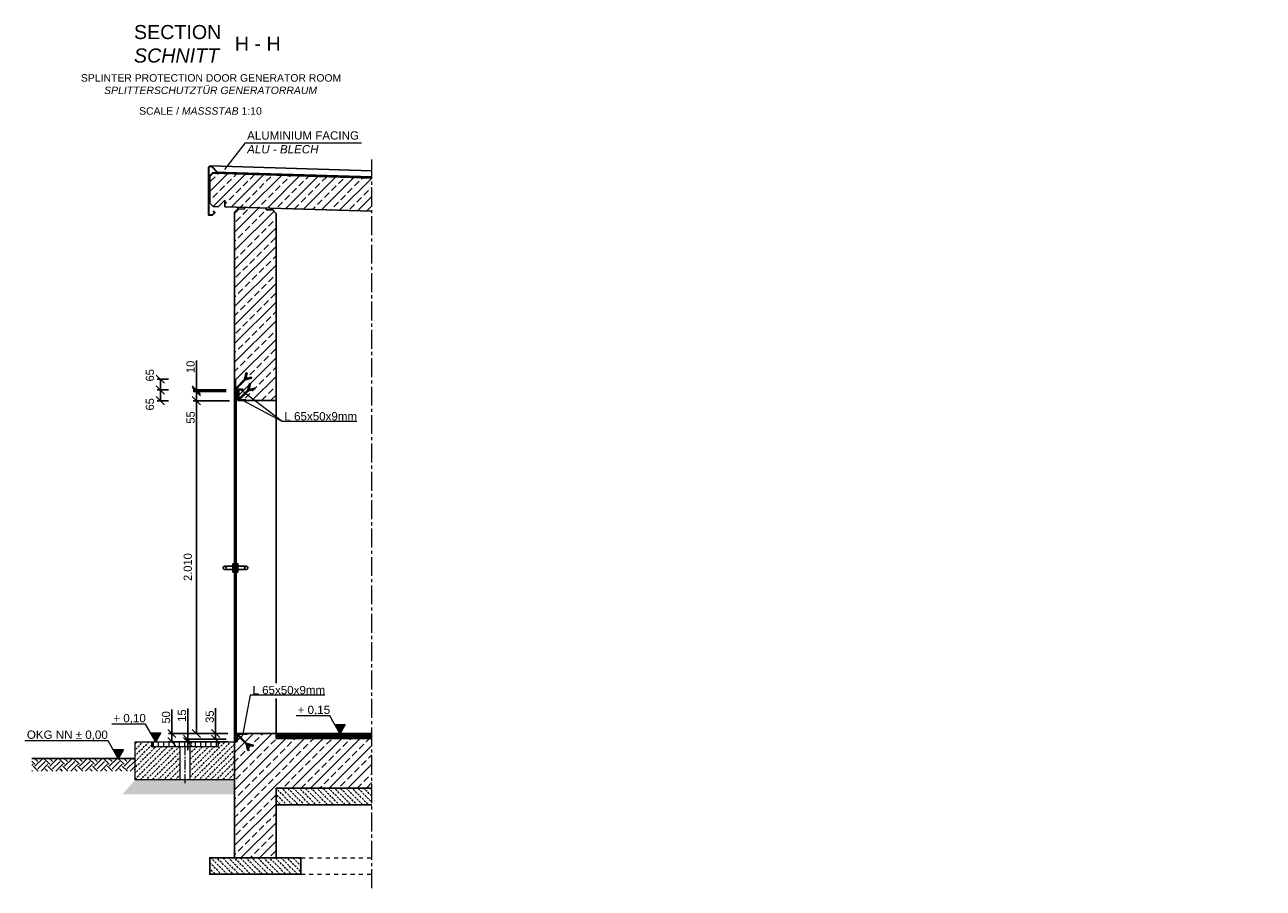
# Model space of a CAD drawing. Header units: millimetres. Extents: x -2065 to 128713, y -54195 to 32418.
# Tile 9 of 61: x 19213 to 26689, y -44830 to -39616. Entities that reach past the tile are written whole.
import ezdxf

# ---------------------------------------------------------------- set-up
doc = ezdxf.new("R2010")
doc.units = ezdxf.units.MM
doc.linetypes.add('JIS_02_1.0', pattern=[2, 1, -1])
doc.linetypes.add('MITTE2', pattern=[28.575, 19.05, -3.175, 3.175, -3.175])
doc.layers.add('Bemaßung', color=7, linetype='Continuous', lineweight=9)
doc.layers.add('Beschriftung', color=7, linetype='Continuous')
doc.layers.add('POL_Bema', color=7, linetype='Continuous')
doc.styles.add('LBB3.5M1000', font='isocp.shx', dxfattribs={"height": 3.5})
doc.dimstyles.new('DIN', dxfattribs={"dimtxt": 2.5, "dimasz": 2.5, "dimexe": 1.25, "dimexo": 0.625, "dimtad": 1, "dimtih": 1, "dimdec": 4, "dimdsep": 46, "dimlunit": 6, "dimtxsty": 'Standard', "dimcen": 2.5, "dimadec": 0, "dimazin": 0, "dimtfac": 1, "dimtdec": 4, "dimtmove": 0, "dimatfit": 3, "dimfxl": 0, "dimtvp": 1, "dimtolj": 1, "dimtzin": 0, "dimarcsym": 0})
pattern_1 = [(45, (5375, -29704.956), (-56.1266, 56.1266), []), (45, (5431.13, -29704.956), (-56.1266, 56.1266), [39.6875, -19.84375])]
pattern_2 = [(135, (1e-15, -374.937), (-17.67767, -17.67767), [12.5, -6.25])]

# ---------------------------------------------------------------- blocks, each defined once
blk = doc.blocks.new('_Oblique')
at = {"layer": 'POL_Bema', "color": 0, "lineweight": -2}
blk.add_line((-0.5, -0.5), (0.5, 0.5), dxfattribs=at)
blk = doc.blocks.new('*D223')
at = {"layer": 'Bemaßung', "color": 0, "lineweight": -2, "transparency": 16777216}
for p, q in [((20196.5, -43930.8), (20196.5, -43744.1)), ((20429.5, -43930.8), (20176.5, -43930.8)), ((20429.5, -43945.8), (20176.5, -43945.8)), ((20196.5, -43945.8), (20196.5, -43930.8)), ((20196.5, -43945.8), (20196.5, -43995.8))]:
    blk.add_line(p, q, dxfattribs=at)
at = {"layer": 'DEFPOINTS', "color": 0, "transparency": 16777216}
for p in [(20196.5, -43930.8), (20479.5, -43930.8), (20479.5, -43945.8)]:
    blk.add_point(p, dxfattribs=at)
at = {"layer": 'Bemaßung', "color": 0, "lineweight": -2, "transparency": 16777216, "xscale": 50, "yscale": 50, "zscale": 50}
for p, rotation in [((20196.5, -43930.8), 270), ((20196.5, -43945.8), 90)]:
    blk.add_blockref('_Oblique', p, dxfattribs=dict(at, rotation=rotation))
at = {"layer": 'Bemaßung', "color": 0, "transparency": 16777216, "insert": (20161.5, -43787.4), "char_height": 50, "attachment_point": 5, "rotation": 90}
blk.add_mtext('\\A1;15', dxfattribs=at)
blk = doc.blocks.new('*D224')
at = {"layer": 'Bemaßung', "color": 0, "lineweight": -2, "transparency": 16777216}
for p, q in [((20364.5, -43895.8), (20364.5, -43742.4)), ((20429.5, -43895.8), (20344.5, -43895.8)), ((20429.5, -43930.8), (20344.5, -43930.8)), ((20364.5, -43930.8), (20364.5, -43895.8))]:
    blk.add_line(p, q, dxfattribs=at)
at = {"layer": 'DEFPOINTS', "color": 0, "transparency": 16777216}
for p in [(20364.5, -43895.8), (20479.5, -43895.8), (20479.5, -43930.8)]:
    blk.add_point(p, dxfattribs=at)
at = {"layer": 'Bemaßung', "color": 0, "lineweight": -2, "transparency": 16777216, "xscale": 50, "yscale": 50, "zscale": 50}
for p, rotation in [((20364.5, -43895.8), 90), ((20364.5, -43930.8), 270)]:
    blk.add_blockref('_Oblique', p, dxfattribs=dict(at, rotation=rotation))
at = {"layer": 'Bemaßung', "color": 0, "transparency": 16777216, "insert": (20329.5, -43794.1), "char_height": 50, "attachment_point": 5, "rotation": 90}
blk.add_mtext('\\A1;35', dxfattribs=at)
blk = doc.blocks.new('*D225')
at = {"layer": 'Bemaßung', "color": 0, "lineweight": -2, "transparency": 16777216}
for p, q in [((20449.5, -41885.8), (20229, -41885.8)), ((20249, -43895.8), (20249, -41885.8)), ((20439.5, -43895.8), (20229, -43895.8))]:
    blk.add_line(p, q, dxfattribs=at)
at = {"layer": 'DEFPOINTS', "color": 0, "transparency": 16777216}
for p in [(20249, -41885.8), (20499.5, -41885.8), (20489.5, -43895.8)]:
    blk.add_point(p, dxfattribs=at)
at = {"layer": 'Bemaßung', "color": 0, "lineweight": -2, "transparency": 16777216, "xscale": 50, "yscale": 50, "zscale": 50}
for p, rotation in [((20249, -41885.8), 90), ((20249, -43895.8), 270)]:
    blk.add_blockref('_Oblique', p, dxfattribs=dict(at, rotation=rotation))
at = {"layer": 'Bemaßung', "color": 0, "transparency": 16777216, "insert": (20197, -42890.8), "char_height": 50, "attachment_point": 5, "rotation": 90}
blk.add_mtext('\\A1;2.010', dxfattribs=at)
blk = doc.blocks.new('*D226')
at = {"layer": 'Bemaßung', "color": 0, "lineweight": -2, "transparency": 16777216}
for p, q in [((20429.5, -41830.8), (20229, -41830.8)), ((20249, -41830.8), (20249, -41885.8)), ((20449.5, -41885.8), (20229, -41885.8)), ((20249, -41885.8), (20249, -42039.1))]:
    blk.add_line(p, q, dxfattribs=at)
at = {"layer": 'DEFPOINTS', "color": 0, "transparency": 16777216}
for p in [(20249, -41830.8), (20479.5, -41830.8), (20499.5, -41885.8)]:
    blk.add_point(p, dxfattribs=at)
at = {"layer": 'Bemaßung', "color": 0, "lineweight": -2, "transparency": 16777216, "xscale": 50, "yscale": 50, "zscale": 50}
for p, rotation in [((20249, -41830.8), 90), ((20249, -41885.8), 270)]:
    blk.add_blockref('_Oblique', p, dxfattribs=dict(at, rotation=rotation))
at = {"layer": 'Bemaßung', "color": 0, "transparency": 16777216, "insert": (20214, -41987.4), "char_height": 50, "attachment_point": 5, "rotation": 90}
blk.add_mtext('\\A1;55', dxfattribs=at)
blk = doc.blocks.new('*D227')
at = {"layer": 'Bemaßung', "color": 0, "lineweight": -2, "transparency": 16777216}
for p, q in [((20249, -41820.8), (20249, -41642.4)), ((20429.5, -41820.8), (20229, -41820.8)), ((20429.5, -41830.8), (20229, -41830.8)), ((20249, -41830.8), (20249, -41820.8)), ((20249, -41830.8), (20249, -41880.8))]:
    blk.add_line(p, q, dxfattribs=at)
at = {"layer": 'DEFPOINTS', "color": 0, "transparency": 16777216}
for p in [(20249, -41820.8), (20479.5, -41820.8), (20479.5, -41830.8)]:
    blk.add_point(p, dxfattribs=at)
at = {"layer": 'Bemaßung', "color": 0, "lineweight": -2, "transparency": 16777216, "xscale": 50, "yscale": 50, "zscale": 50}
for p, rotation in [((20249, -41820.8), 270), ((20249, -41830.8), 90)]:
    blk.add_blockref('_Oblique', p, dxfattribs=dict(at, rotation=rotation))
at = {"layer": 'Bemaßung', "color": 0, "transparency": 16777216, "insert": (20214, -41681.6), "char_height": 50, "attachment_point": 5, "rotation": 90}
blk.add_mtext('\\A1;10', dxfattribs=at)
blk = doc.blocks.new('*D228')
at = {"layer": 'Bemaßung', "color": 0, "lineweight": -2, "transparency": 16777216}
for p, q in [((20079.5, -41820.8), (20011.4, -41820.8)), ((20031.4, -41885.8), (20031.4, -41820.8)), ((20079.5, -41885.8), (20011.4, -41885.8))]:
    blk.add_line(p, q, dxfattribs=at)
at = {"layer": 'DEFPOINTS', "color": 0, "transparency": 16777216}
for p in [(20031.4, -41820.8), (20479.5, -41820.8), (20479.5, -41885.8)]:
    blk.add_point(p, dxfattribs=at)
at = {"layer": 'Bemaßung', "color": 0, "lineweight": -2, "transparency": 16777216, "xscale": 50, "yscale": 50, "zscale": 50}
for p, rotation in [((20031.4, -41820.8), 90), ((20031.4, -41885.8), 270)]:
    blk.add_blockref('_Oblique', p, dxfattribs=dict(at, rotation=rotation))
at = {"layer": 'Bemaßung', "color": 0, "transparency": 16777216, "insert": (19968.4, -41907.7), "char_height": 50, "attachment_point": 5, "rotation": 90}
blk.add_mtext('\\A1;65', dxfattribs=at)
blk = doc.blocks.new('*D229')
at = {"layer": 'Bemaßung', "color": 0, "lineweight": -2, "transparency": 16777216}
for p, q in [((20079.5, -41755.8), (20011.4, -41755.8)), ((20031.4, -41820.8), (20031.4, -41755.8)), ((20079.5, -41820.8), (20011.4, -41820.8))]:
    blk.add_line(p, q, dxfattribs=at)
at = {"layer": 'DEFPOINTS', "color": 0, "transparency": 16777216}
for p in [(20031.4, -41755.8), (20479.5, -41755.8), (20479.5, -41820.8)]:
    blk.add_point(p, dxfattribs=at)
at = {"layer": 'Bemaßung', "color": 0, "lineweight": -2, "transparency": 16777216, "xscale": 50, "yscale": 50, "zscale": 50}
for p, rotation in [((20031.4, -41755.8), 90), ((20031.4, -41820.8), 270)]:
    blk.add_blockref('_Oblique', p, dxfattribs=dict(at, rotation=rotation))
at = {"layer": 'Bemaßung', "color": 0, "transparency": 16777216, "insert": (19968.4, -41732.6), "char_height": 50, "attachment_point": 5, "rotation": 90}
blk.add_mtext('\\A1;65', dxfattribs=at)
blk = doc.blocks.new('*D230')
at = {"layer": 'Bemaßung', "color": 0, "lineweight": -2, "transparency": 16777216}
for p, q in [((20100.6, -43895.8), (20100.6, -43750.8)), ((20439.5, -43895.8), (20080.6, -43895.8)), ((20439.5, -43945.8), (20080.6, -43945.8)), ((20100.6, -43945.8), (20100.6, -43895.8))]:
    blk.add_line(p, q, dxfattribs=at)
at = {"layer": 'DEFPOINTS', "color": 0, "transparency": 16777216}
for p in [(20100.6, -43895.8), (20489.5, -43895.8), (20489.5, -43945.8)]:
    blk.add_point(p, dxfattribs=at)
at = {"layer": 'Bemaßung', "color": 0, "lineweight": -2, "transparency": 16777216, "xscale": 50, "yscale": 50, "zscale": 50}
for p, rotation in [((20100.6, -43895.8), 90), ((20100.6, -43945.8), 270)]:
    blk.add_blockref('_Oblique', p, dxfattribs=dict(at, rotation=rotation))
at = {"layer": 'Bemaßung', "color": 0, "transparency": 16777216, "insert": (20065.6, -43798.3), "char_height": 50, "attachment_point": 5, "rotation": 90}
blk.add_mtext('\\A1;50', dxfattribs=at)

msp = doc.modelspace()

# ---------------------------------------------------------------- hatches: boundary and pattern name
at = {"lineweight": 5}
h = msp.add_hatch(dxfattribs=at)
h.set_pattern_fill('ANSI33', color=256, scale=12.5)
h.set_pattern_definition([(45, (42069.085, -22698.96), (-56.1266, 56.1266), []), (45, (42125.21, -22698.96), (-56.1266, 56.1266), [39.6875, -19.84375])])
h.paths.add_polyline_path([(21308.03409, -40742.11909), (21308.03409, -40541.38104), (20349.58916, -40512.62769), (20329.59815, -40532.02796), (20329.59815, -40692.76601), (20349.58916, -40713.36574), (20379.5307, -40714.26398), (20419.5307, -40675.46398), (20419.5307, -40715.46398)])
h = msp.add_hatch(dxfattribs=at)
h.set_pattern_fill('ANSI33', color=256, scale=12.5)
h.set_pattern_definition(pattern_1)
h.paths.add_polyline_path([(20499.5217, -40727.86371), (20539.50372, -40729.06317), (20539.80345, -40719.07217), (20669.85741, -40722.97378), (20669.55768, -40732.96479), (20709.53969, -40734.16425), (20729.5307, -40754.76398), (20729.5307, -41885.76398), (20549.5307, -41885.76398), (20549.5307, -41880.76398), (20509.5307, -41880.76398), (20504.5307, -41875.76398), (20504.5307, -41820.76398), (20529.5307, -41820.76398), (20529.5307, -41815.76398), (20489.5307, -41815.76398), (20484.5307, -41810.76398), (20484.5307, -41755.76398), (20479.5307, -41755.76398), (20479.5307, -40747.26398)])
h = msp.add_hatch()
h.set_pattern_fill('ANSI31', color=256)
h.set_pattern_definition([(45, (31802.2236, -47554.5343), (-2.245064, 2.245064), [])])
edge = h.paths.add_edge_path()
edge.add_line((20529.5307, -41820.76398), (20479.5307, -41820.76398))
edge.add_line((20479.5307, -41820.76398), (20479.5307, -41755.76398))
edge.add_line((20479.5307, -41755.76398), (20482.0307, -41755.76398))
edge.add_arc((20482.0307, -41758.26398), 2.5, 0, 90, ccw=False)
edge.add_line((20484.5307, -41758.26398), (20484.5307, -41810.76398))
edge.add_arc((20489.5307, -41810.76398), 5, 180, 270)
edge.add_line((20489.5307, -41815.76398), (20527.0307, -41815.76398))
edge.add_arc((20527.0307, -41818.26398), 2.5, 0, 90, ccw=False)
edge.add_line((20529.5307, -41818.26398), (20529.5307, -41820.76398))
h = msp.add_hatch(dxfattribs=at)
h.set_pattern_fill('ANSI31', color=256)
h.set_pattern_definition([(45, (20479.5307, -14318.9284), (-2.24506403, 2.24506403), [])])
h.paths.add_polyline_path([(20489.5307, -43930.76398), (20479.5307, -43930.76398), (20479.5307, -41830.76398), (20489.5307, -41830.76398)])
h = msp.add_hatch()
h.set_pattern_fill('ANSI31', color=256, scale=0.5)
h.set_pattern_definition([(45, (32328.4595, -26349.5391), (-1.12253202, 1.12253202), [])])
h.paths.add_polyline_path([(20493.5307, -41820.76398), (20493.5307, -41840.76398), (20495.5307, -41840.76398), (20495.5307, -41820.76398)])
h = msp.add_hatch()
h.set_pattern_fill('ANSI31', color=256, angle=90)
h.set_pattern_definition([(135, (31802.2236, -47554.5343), (-2.245064, -2.245064), [])])
edge = h.paths.add_edge_path()
edge.add_line((20549.5307, -41885.76398), (20499.5307, -41885.76398))
edge.add_line((20499.5307, -41885.76398), (20499.5307, -41820.76398))
edge.add_line((20499.5307, -41820.76398), (20502.0307, -41820.76398))
edge.add_arc((20502.0307, -41823.26398), 2.5, 0, 90, ccw=False)
edge.add_line((20504.5307, -41823.26398), (20504.5307, -41875.76398))
edge.add_arc((20509.5307, -41875.76398), 5, 180, 270)
edge.add_line((20509.5307, -41880.76398), (20547.0307, -41880.76398))
edge.add_arc((20547.0307, -41883.26398), 2.5, 0, 90, ccw=False)
edge.add_line((20549.5307, -41883.26398), (20549.5307, -41885.76398))
at = {"linetype": 'JIS_02_1.0', "lineweight": 5, "ltscale": 25}
h = msp.add_hatch(dxfattribs=at)
h.set_pattern_fill('ANSI31', color=256, scale=10, angle=45)
h.set_pattern_definition([(90, (20179.53, -43960.764), (-31.75, 5e-15), [])])
h.paths.add_polyline_path([(20378.5307, -43975.76398), (19980.5307, -43975.76398), (19980.5307, -43945.76398), (20378.5307, -43945.76398)])
at = {"lineweight": 5}
h = msp.add_hatch(dxfattribs=at)
h.set_pattern_fill('ANSI33', color=256, scale=12.5)
h.set_pattern_definition(pattern_1)
h.paths.add_polyline_path([(21308.03409, -43925.76398), (20729.5307, -43925.76398), (20729.5307, -43895.76398), (20489.5307, -43895.76398), (20489.5307, -43930.76398), (20479.5307, -43930.76398), (20479.5307, -44645.76398), (20729.5307, -44645.76398), (20729.5307, -44225.76398), (21308.03409, -44225.76398)])
h.paths.add_polyline_path([(20565.81425, -43996.65757), (20560.01869, -43998.21048), (20549.87398, -43960.34991), (20493.87384, -43904.34977), (20498.11648, -43900.10713), (20554.11662, -43956.10727), (20591.9772, -43966.25198), (20590.42428, -43972.04753), (20556.80635, -43963.03963)], flags=16)
h = msp.add_hatch()
h.set_pattern_fill('ANSI31', color=256, angle=90)
h.set_pattern_definition([(135, (31802.2236, -47554.5343), (-2.245064, -2.245064), [])])
edge = h.paths.add_edge_path()
edge.add_line((20489.5307, -43945.76398), (20489.5307, -43895.76398))
edge.add_line((20489.5307, -43895.76398), (20554.5307, -43895.76398))
edge.add_line((20554.5307, -43895.76398), (20554.5307, -43898.26398))
edge.add_arc((20552.0307, -43898.26398), 2.5, -90, 0, ccw=False)
edge.add_line((20552.0307, -43900.76398), (20499.5307, -43900.76398))
edge.add_arc((20499.5307, -43905.76398), 5, 90, 180)
edge.add_line((20494.5307, -43905.76398), (20494.5307, -43943.26398))
edge.add_arc((20492.0307, -43943.26398), 2.5, 270, 360, ccw=False)
edge.add_line((20492.0307, -43945.76398), (20489.5307, -43945.76398))
h = msp.add_hatch(dxfattribs=at)
h.set_pattern_fill('ANSI36', color=256, scale=2)
h.set_pattern_definition([(45, (0, -392.6144), (3.36759605, 12.3478522), [15.875, -3.175, 0, -3.175])])
h.paths.add_polyline_path([(21308.03409, -43895.76398), (20729.5307, -43895.76398), (20729.5307, -43925.76398), (21308.03409, -43925.76398)])
h = msp.add_hatch()
h.set_pattern_fill('EARTH', color=256, scale=10, angle=45)
h.set_pattern_definition([(45, (0, -392.614), (7e-15, 89.80256), [63.5, -63.5]), (45, (-16.84, -375.776), (7e-15, 89.80256), [63.5, -63.5]), (45, (-33.676, -358.94), (7e-15, 89.80256), [63.5, -63.5]), (135, (-33.676, -347.71), (-89.80256, 7e-15), [63.5, -63.5]), (135, (-16.84, -330.875), (-89.80256, 7e-15), [63.5, -63.5]), (135, (7e-15, -314.04), (-89.80256, 7e-15), [63.5, -63.5])])
h.paths.add_polyline_path([(19879.5307, -44045.76398), (19255.54224, -44045.76398), (19255.54224, -44123.10705), (19879.5307, -44123.10705)])
at = {"layer": 'Bemaßung', "lineweight": 5}
h = msp.add_hatch(dxfattribs=at)
h.set_pattern_fill('GRAVEL', color=256)
h.set_pattern_definition([(228.0127875, (31447.8187, -18192.0492), (-203.20000002, -228.59999999), [3.417214, -338.304836]), (184.969741, (31445.5327, -18194.5892), (304.79999988, 25.400001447), [5.864047, -580.54049]), (132.510447, (31439.6907, -18195.0972), (254.00000011, -279.3999999), [4.134815, -409.347228]), (267.273689, (31429.7847, -18201.4472), (25.400000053, 507.999999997), [5.340045, -528.664374]), (292.833654, (31429.5307, -18206.7812), (-127.00000001, 304.799999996), [5.236337, -518.398077]), (357.273689, (31431.5627, -18211.6072), (-507.999999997, 25.400000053), [5.340045, -528.664374]), (37.6942405, (31436.8967, -18211.8612), (-330.199999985, -254.00000002), [7.061937, -699.131153]), (72.2553284, (31442.4847, -18207.5432), (177.800000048, 558.799999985), [6.667195, -660.052566]), (121.4295656, (31444.5167, -18201.1932), (-203.20000003, 330.19999998), [5.35813, -530.455457]), (175.236358, (31441.7227, -18196.6212), (279.4, -25.40000004), [6.117133, -299.73937]), (222.3974378, (31435.6267, -18196.1132), (-304.79999999, -279.40000001), [7.91078, -783.167725]), (138.814075, (31454.9307, -18201.7012), (-177.79999999, 152.40000001), [2.700045, -267.305658]), (171.4692344, (31452.8987, -18199.9232), (330.20000001, -50.79999994), [5.13682, -508.54639]), (225, (31447.819, -18199.161), (-4e-15, -25.4), [3.592093, -32.32893]), (203.19859, (31446.0407, -18196.1132), (127, 50.8), [1.934413, -191.506224]), (291.80141, (31444.2627, -18196.875), (-25.4, 76.2), [2.735656, -134.04753]), (30.963757, (31445.2787, -18199.415), (76.2, 50.8), [4.443197, -143.662982]), (161.56505, (31449.089, -18197.129), (50.8, -25.4), [3.212871, -77.108981]), (16.3895403, (31429.5307, -18196.8752), (254, 76.2), [4.50088, -445.588267]), (70.346176, (31433.8487, -18195.6052), (-101.60000001, -279.4), [3.77599, -373.822157]), (293.19859, (31449.0887, -18192.0492), (-50.8, 127), [3.8688, -189.571836]), (343.6104597, (31450.6127, -18195.6052), (-254.000000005, 76.19999998), [4.50088, -445.588267]), (339.443955, (31429.5307, -18212.6232), (-127, 50.8), [4.340352, -212.677343]), (294.7751406, (31433.5947, -18214.1472), (-127.00000015, 279.39999993), [3.636721, -360.035934]), (66.80141, (31449.3427, -18217.4492), (50.8, 127), [3.8688, -189.571836]), (17.3540246, (31450.8667, -18213.8932), (-330.19999999, -101.60000002), [4.257827, -421.52376]), (69.443955, (31436.8967, -18217.4492), (-50.8, -127), [2.170176, -214.84752]), (101.309932, (31447.8187, -18217.449), (-25.4, 101.6), [1.295146, -128.21995]), (165.963757, (31447.565, -18216.179), (76.2, -25.4), [5.236337, -99.490546]), (186.009006, (31442.4847, -18214.9092), (254, 25.400000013), [4.85267, -480.413649]), (303.690068, (31445.279, -18201.701), (-25.4, 50.8), [3.663239, -87.917764]), (353.1572266, (31447.3107, -18204.7492), (431.800000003, -50.799999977), [6.395568, -633.16009]), (60.945396, (31453.6607, -18205.5112), (-101.6, -177.8), [2.615082, -258.893923]), (90, (31454.93, -18203.225), (-25.4, 25.4), [1.524, -23.876]), (120.256437, (31441.9767, -18214.1472), (101.59999999, -177.80000001), [3.52867, -349.339408]), (48.0127875, (31440.1987, -18211.0992), (203.20000002, 228.59999999), [6.834429, -334.887622]), (0, (31444.77, -18206.02), (25.4, 25.4), [6.604, -18.796]), (325.3048465, (31451.3747, -18206.0192), (254.0000001, -177.79999986), [4.016096, -397.593167]), (254.054604, (31454.6767, -18208.3052), (-25.4, -101.6), [3.69829, -181.2165]), (207.6459754, (31453.6607, -18211.8612), (-482.600000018, -253.999999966), [6.02145, -596.124644]), (175.4260787, (31448.3267, -18214.6552), (-330.2, 25.4), [6.370295, -630.658465])])
h.paths.add_polyline_path([(19879.5307, -44175.76398), (19802.1922, -44262.79288), (20479.5307, -44262.79288), (20479.5307, -44175.76398)])
at = {"layer": 'Beschriftung', "lineweight": 5}
h = msp.add_hatch(dxfattribs=at)
h.set_pattern_fill('LINE', color=256)
h.set_pattern_definition([(0, (20990.7092, -27774.191), (0, 3.175), [])])
h.paths.add_polyline_path([(21115.70924, -43895.76398), (21147.05603, -43841.46977), (21084.36246, -43841.46977)])
h = msp.add_hatch(dxfattribs=at)
h.set_pattern_fill('BETON_UNBEWEHRT', color=256, scale=100, pattern_type=2)
h.set_pattern_definition([(45, (17.678, -392.614), (-17.67767, 17.67767), [12.5, -6.25])])
h.paths.add_polyline_path([(20149.3807, -43975.76398), (19980.5307, -43975.76398), (19979.5307, -43975.76398), (19979.5307, -43945.76398), (19879.5307, -43945.76398), (19879.5307, -44175.76398), (20149.3807, -44175.76398)])
h.paths.add_polyline_path([(20479.5307, -43945.76398), (20379.5307, -43945.76398), (20379.5307, -43975.76398), (20349.5307, -43975.76398), (20209.6807, -43975.76398), (20209.6807, -44175.76398), (20479.5307, -44175.76398)])
h = msp.add_hatch(dxfattribs=at)
h.set_pattern_fill('LINE', color=256)
h.set_pattern_definition([(0, (19878.0257, -27824.191), (0, 3.175), [])])
h.paths.add_polyline_path([(20003.02568, -43945.76398), (20034.37246, -43891.46977), (19971.6789, -43891.46977)])
h = msp.add_hatch(dxfattribs=at)
h.set_pattern_fill('LINE', color=256)
h.set_pattern_definition([(0, (19651.6558, -27924.191), (0, 3.175), [])])
h.paths.add_polyline_path([(19776.65582, -44045.76398), (19808.0026, -43991.46977), (19745.30904, -43991.46977)])
h = msp.add_hatch(dxfattribs=at)
h.set_pattern_fill('BETON_UNBEWEHRT', color=256, scale=100, angle=90, pattern_type=2)
h.set_pattern_definition(pattern_2)
h.paths.add_polyline_path([(21308.03409, -44225.76398), (20729.5307, -44225.76398), (20729.5307, -44325.76398), (21308.03409, -44325.76398)])
h = msp.add_hatch(dxfattribs=at)
h.set_pattern_fill('BETON_UNBEWEHRT', color=256, scale=100, angle=90, pattern_type=2)
h.set_pattern_definition(pattern_2)
h.paths.add_polyline_path([(20879.5307, -44645.76398), (20329.5307, -44645.76398), (20329.5307, -44745.76398), (20879.5307, -44745.76398)])

# ---------------------------------------------------------------- linework, layer by layer
at = {"linetype": 'MITTE2', "lineweight": 18, "ltscale": 6}
msp.add_line((21308.03409, -44830.2122), (21308.03409, -40412.71385), dxfattribs=at)
for p, q in [((20324.59761, -40529.91336), (20347.62492, -40507.56652)), ((20349.58916, -40512.62769), (20329.59815, -40532.02796)), ((20334.59761, -40468.51075), (21308.03409, -40497.71385)), ((21308.03409, -40536.37879), (20347.62492, -40507.56652)), ((21308.03409, -40541.38104), (20349.58916, -40512.62769)), ((20424.61262, -40507.87525), (21308.03409, -40534.37789)), ((20329.59815, -40532.02796), (20329.59815, -40692.76601)), ((20329.59815, -40692.76601), (20324.59761, -40692.76601)), ((20329.59815, -40692.76601), (20349.58916, -40713.36574)), ((20379.5307, -40714.26398), (20349.58916, -40713.36574)), ((20419.5307, -40675.46398), (20379.5307, -40714.26398)), ((20419.5307, -40715.46398), (20419.5307, -40675.46398)), ((21308.03409, -40742.11909), (20419.5307, -40715.46398)), ((20499.5217, -40727.86371), (20479.5307, -40747.26398)), ((20499.5217, -40727.86371), (20499.82143, -40717.87271)), ((20499.5217, -40727.86371), (20539.50372, -40729.06317)), ((20539.50372, -40729.06317), (20539.80345, -40719.07217)), ((20669.55768, -40732.96479), (20669.85741, -40722.97378)), ((20709.53969, -40734.16425), (20669.55768, -40732.96479)), ((20709.53969, -40734.16425), (20709.83942, -40724.17325)), ((20729.5307, -40754.76398), (20709.53969, -40734.16425)), ((20479.5307, -44645.76398), (20479.5307, -40747.26398)), ((20729.5307, -43592.04366), (20729.5307, -40754.76398)), ((20493.47332, -41830.76398), (20493.47332, -41840.76398)), ((20495.6758, -41840.76398), (20499.46841, -41840.76398)), ((20499.5307, -41885.76398), (20729.5307, -41885.76398)), ((20729.5307, -43925.76398), (20729.5307, -43684.23029)), ((20479.5307, -43945.76398), (20489.5307, -43945.76398)), ((20489.5307, -43895.76398), (20729.5307, -43895.76398)), ((21308.03409, -43895.76398), (20729.5307, -43895.76398)), ((21308.03409, -43925.76398), (20729.5307, -43925.76398)), ((19879.5307, -44045.76398), (19255.54224, -44045.76398)), ((21308.03409, -44225.76398), (20729.5307, -44225.76398)), ((20729.5307, -44645.76398), (20729.5307, -44225.76398)), ((21308.03409, -44325.76398), (20729.5307, -44325.76398))]:
    msp.add_line(p, q)
at = {"linetype": 'JIS_02_1.0', "lineweight": 5, "ltscale": 25}
for p, q in [((19979.5307, -43945.76398), (19979.5307, -43975.76398)), ((20379.5307, -43945.76398), (20379.5307, -43975.76398)), ((19979.5307, -43975.76398), (20009.5307, -43975.76398)), ((20379.5307, -43975.76398), (20349.5307, -43975.76398)), ((20879.5307, -44645.76398), (21308.03409, -44645.76398)), ((20879.5307, -44745.76398), (21308.03409, -44745.76398))]:
    msp.add_line(p, q, dxfattribs=at)
at = {"lineweight": 5}
for p, q in [((20149.3807, -43975.76398), (20149.3807, -44175.76398)), ((20209.6807, -43975.76398), (20209.6807, -44175.76398))]:
    msp.add_line(p, q, dxfattribs=at)
at = {"linetype": 'MITTE2', "lineweight": 5, "ltscale": 3}
msp.add_line((20179.5307, -43969.64592), (20179.5307, -44194.78118), dxfattribs=at)
for points in [[(20358.73975, -40749.07693), (20344.59761, -40763.21907), (20324.59761, -40763.21907), (20324.59761, -40480.51075, -0.679078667), (20341.87754, -40473.6549), (20374.57513, -40508.37502), (20424.55265, -40509.87435), (20424.61262, -40507.87525), (20375.46316, -40506.40076), (20343.33352, -40472.28373, 0.679078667), (20322.59761, -40480.51075), (20322.59761, -40765.21907), (20345.42604, -40765.21907), (20361.56818, -40749.07693), (20353.0829, -40740.59165), (20351.66868, -40742.00586)], [(20529.5307, -41820.76398), (20479.5307, -41820.76398), (20479.5307, -41755.76398), (20482.0307, -41755.76398, -0.4142135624), (20484.5307, -41758.26398), (20484.5307, -41810.76398, 0.4142135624), (20489.5307, -41815.76398), (20527.0307, -41815.76398, -0.4142135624), (20529.5307, -41818.26398)], [(20549.5307, -41885.76398), (20499.5307, -41885.76398), (20499.5307, -41820.76398), (20502.0307, -41820.76398, -0.4142135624), (20504.5307, -41823.26398), (20504.5307, -41875.76398, 0.4142135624), (20509.5307, -41880.76398), (20547.0307, -41880.76398, -0.4142135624), (20549.5307, -41883.26398)], [(20489.5307, -43945.76398), (20489.5307, -43895.76398), (20554.5307, -43895.76398), (20554.5307, -43898.26398, -0.4142135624), (20552.0307, -43900.76398), (20499.5307, -43900.76398, 0.4142135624), (20494.5307, -43905.76398), (20494.5307, -43943.26398, -0.4142135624), (20492.0307, -43945.76398)]]:
    msp.add_lwpolyline(points, format="xyb", close=True)
for points in [[(20545.25343, -41759.28389), (20555.81425, -41719.8704), (20550.01869, -41718.31748), (20539.87398, -41756.17806)], [(20545.25343, -41759.28389), (20488.11648, -41816.42084), (20483.87384, -41812.1782), (20539.87398, -41756.17806)], [(20546.80635, -41753.48833), (20580.42428, -41744.48044), (20581.9772, -41750.27599), (20544.11662, -41760.4207)], [(20565.25343, -41824.28389), (20575.81425, -41784.8704), (20570.01869, -41783.31748), (20559.87398, -41821.17806)], [(20495.5307, -41830.76398), (20499.46841, -41830.76398), (20499.46841, -41845.39672), (20495.5307, -41845.39672)], [(20565.25343, -41824.28389), (20508.11648, -41881.42084), (20503.87384, -41877.1782), (20559.87398, -41821.17806)], [(20566.80635, -41818.48833), (20600.42428, -41809.48044), (20601.9772, -41815.27599), (20564.11662, -41825.4207)], [(20419.5307, -42885.76398), (20469.5307, -42885.76398), (20469.5307, -42905.76398), (20419.5307, -42905.76398)], [(20549.5307, -42885.76398), (20499.5307, -42885.76398), (20499.5307, -42905.76398), (20549.5307, -42905.76398)], [(20551.01079, -43961.48672), (20493.87384, -43904.34977), (20498.11648, -43900.10713), (20554.11662, -43956.10727)], [(20556.80635, -43963.03963), (20565.81425, -43996.65757), (20560.01869, -43998.21048), (20549.87398, -43960.34991)], [(20551.01079, -43961.48672), (20590.42428, -43972.04753), (20591.9772, -43966.25198), (20554.11662, -43956.10727)]]:
    msp.add_lwpolyline(points)
for points in [[(20489.5307, -43930.76398), (20479.5307, -43930.76398), (20479.5307, -41830.76398), (20489.5307, -41830.76398)], [(20493.5307, -41820.76398), (20493.5307, -41840.76398), (20495.5307, -41840.76398), (20495.5307, -41820.76398)], [(20469.5307, -42920.76398), (20479.5307, -42920.76398), (20479.5307, -42870.76398), (20469.5307, -42870.76398)], [(20499.5307, -42920.76398), (20489.5307, -42920.76398), (20489.5307, -42870.76398), (20499.5307, -42870.76398)], [(20879.5307, -44645.76398), (20329.5307, -44645.76398), (20329.5307, -44745.76398), (20879.5307, -44745.76398)]]:
    msp.add_lwpolyline(points, close=True)
at = {"lineweight": 5}
for points in [[(20479.5307, -44175.76398), (19879.5307, -44175.76398), (19879.5307, -43945.76398), (20479.5307, -43945.76398)], [(20378.5307, -43975.76398), (19980.5307, -43975.76398), (19980.5307, -43945.76398), (20378.5307, -43945.76398)]]:
    msp.add_lwpolyline(points, close=True, dxfattribs=at)
for centre in [(20419.5307, -42895.76398), (20549.5307, -42895.76398)]:
    msp.add_circle(centre, 10)
msp.add_spline([(20493.47332, -41835.76398), (20490.74907, -41836.18515), (20490.03932, -41837.7827), (20489.61789, -41840.11247), (20490.06149, -41841.7544), (20491.59195, -41843.92882), (20493.83215, -41843.70688), (20495.18514, -41842.19811), (20495.71748, -41840.55618), (20495.65091, -41835.14238), (20495.56218, -41830.74916)], degree=3)
at = {"layer": 'Beschriftung', "lineweight": 5}
for p, q in [((20542.32559, -40328.38598), (20417.55494, -40490.41502)), ((20542.32559, -40328.38598), (21244.81559, -40328.38598)), ((20765.97841, -42011.78668), (20513.99238, -41818.05174)), ((20765.97841, -42011.78668), (20525.07788, -41883.49024)), ((21217.25564, -42011.78668), (20765.97841, -42011.78668)), ((20573.05063, -43665.15083), (20528.40046, -43898.24304)), ((21024.32786, -43665.15083), (20573.05063, -43665.15083)), ((21054.44333, -43789.64831), (20851.65051, -43789.64831)), ((21115.70924, -43895.76398), (21054.44333, -43789.64831)), ((19941.75977, -43839.64831), (19738.96694, -43839.64831)), ((20003.02568, -43945.76398), (19941.75977, -43839.64831)), ((21084.36246, -43841.46977), (21147.05603, -43841.46977)), ((21147.05603, -43841.46977), (21115.70924, -43895.76398)), ((19715.38991, -43939.64831), (19212.71644, -43939.64831)), ((19776.65582, -44045.76398), (19715.38991, -43939.64831)), ((19971.6789, -43891.46977), (20034.37246, -43891.46977)), ((20034.37246, -43891.46977), (20003.02568, -43945.76398)), ((19745.30904, -43991.46977), (19808.0026, -43991.46977)), ((19808.0026, -43991.46977), (19776.65582, -44045.76398))]:
    msp.add_line(p, q, dxfattribs=at)

# ---------------------------------------------------------------- texts
at = {"layer": 'Beschriftung', "attachment_point": 1, "style": 'LBB3.5M1000'}
for s, width, heights, insert, char_height in [('{\\fArial|b0|i0|c0|p34;SECTION\\P\\fArial|b0|i1|c0|p34;SCHNITT}', 4349.3181878, [0], (19871.83043, -39617.19863), 85), ('{\\fArial|b0|i0|c0|p34;H - H}', 711.2558391, [0], (20480.48615, -39687.51157), 85), ('\\pi50.865;{\\fArial|b0|i0|c0|p34;SPLINTER PROTECTION DOOR GENERATOR ROOM\\P\\pi191.28;\\fArial|b0|i1|c0|p34;SPLITTERSCHUTZTÜR GENERATORRAUM}', 1665.8937116, [132.70794], (19500.64457, -39914.09776), 45), ('{\\fArial|b0|i0|c0|p34;SCALE / \\fArial|b0|i1|c0|p34;MASSSTAB\\fArial|b0|i0|c0|p34; 1:10}', 767.3384391, [132.70794], (19902.85574, -40113.79992), 45), ('{\\fArial|b0|i0|c0|p34;ALUMINIUM FACING\\P\\fArial|b0|i1|c0|p34;ALU - BLECH}', 690.5216474, [0], (20555.14469, -40259.18697), 50), ('{\\fArial|b0|i0|c0|p34;L 65x50x9mm}', 884.5236077, [0], (20780.30157, -41955.11743), 50), ('{\\fArial|b0|i0|c0|p34;L 65x50x9mm}', 884.5236077, [0], (20587.37379, -43608.48158), 50), ('{\\fArial|b0|i0|c0|p34;+ 0,15}', 196.0852192, [0], (20859.95456, -43727.9157), 50), ('{\\fArial|b0|i0|c0|p34;+ 0,10}', 196.0852192, [0], (19747.271, -43777.9157), 50), ('{\\fArial|b0|i0|c0|p34;OKG NN %%P 0,00}', 505.1329127, [0], (19225.30179, -43877.9157), 50)]:
    msp.add_mtext_dynamic_manual_height_columns(s, width=width, gutter_width=17.5, heights=heights, dxfattribs=dict(at, insert=insert, char_height=char_height))

# ---------------------------------------------------------------- dimensions: what is measured, and where the dimension line sits
at = {"layer": 'Bemaßung'}
for base, p1, p2, picture, middle in [((20249.01386, -41820.76398), (20479.5307, -41830.76398), (20479.5307, -41820.76398), '*D227', (20214.01386, -41681.59732)), ((20100.62482, -43895.76398), (20489.5307, -43945.76398), (20489.5307, -43895.76398), '*D230', (20065.62482, -43798.26398)), ((20196.46435, -43930.76398), (20479.5307, -43945.76398), (20479.5307, -43930.76398), '*D223', (20161.46435, -43787.43065)), ((20364.45542, -43895.76398), (20479.5307, -43930.76398), (20479.5307, -43895.76398), '*D224', (20329.45542, -43794.09732))]:
    dim = msp.add_linear_dim(base=base, p1=p1, p2=p2, angle=90, dimstyle='DIN', override={"dimscale": 100, "dimtxt": 0.5, "dimasz": 0.5, "dimexe": 0.2, "dimexo": 0.5, "dimgap": 0.1, "dimblk1": 'Oblique', "dimblk2": 'Oblique', "dimsah": 1}, dxfattribs=at)
    dim.commit()
    dim.dimension.update_dxf_attribs({"geometry": picture, "text_midpoint": middle})
for base, p1, p2, override, picture, middle in [((20031.42537, -41755.76398), (20479.5307, -41820.76398), (20479.5307, -41755.76398), {"dimscale": 100, "dimtxt": 0.5, "dimasz": 0.5, "dimexe": 0.2, "dimexo": 4, "dimgap": 0, "dimblk1": 'Oblique', "dimblk2": 'Oblique', "dimsah": 1, "dimtmove": 2}, '*D229', (19968.35958, -41732.6052)), ((20031.42537, -41820.76398), (20479.5307, -41885.76398), (20479.5307, -41820.76398), {"dimscale": 100, "dimtxt": 0.5, "dimasz": 0.5, "dimexe": 0.2, "dimexo": 4, "dimgap": 0, "dimblk1": 'Oblique', "dimblk2": 'Oblique', "dimsah": 1, "dimtmove": 2}, '*D228', (19968.35958, -41907.67913)), ((20249.01386, -41885.76398), (20489.5307, -43895.76398), (20499.5307, -41885.76398), {"dimscale": 100, "dimtxt": 0.5, "dimasz": 0.5, "dimexe": 0.2, "dimexo": 0.5, "dimgap": 0, "dimblk1": 'Oblique', "dimblk2": 'Oblique', "dimsah": 1, "dimtmove": 2}, '*D225', (20197.02926, -42890.76398)), ((20249.01386, -41830.76398), (20499.5307, -41885.76398), (20479.5307, -41830.76398), {"dimscale": 100, "dimtxt": 0.5, "dimasz": 0.5, "dimexe": 0.2, "dimexo": 0.5, "dimgap": 0.1, "dimblk1": 'Oblique', "dimblk2": 'Oblique', "dimsah": 1}, '*D226', (20249.01386, -41987.43065))]:
    dim = msp.add_linear_dim(base=base, p1=p1, p2=p2, angle=90, dimstyle='DIN', override=override, dxfattribs=at)
    dim.commit()
    dim.dimension.update_dxf_attribs({"geometry": picture, "text_midpoint": middle, "dimtype": 160})

doc.saveas('drawing.dxf')
